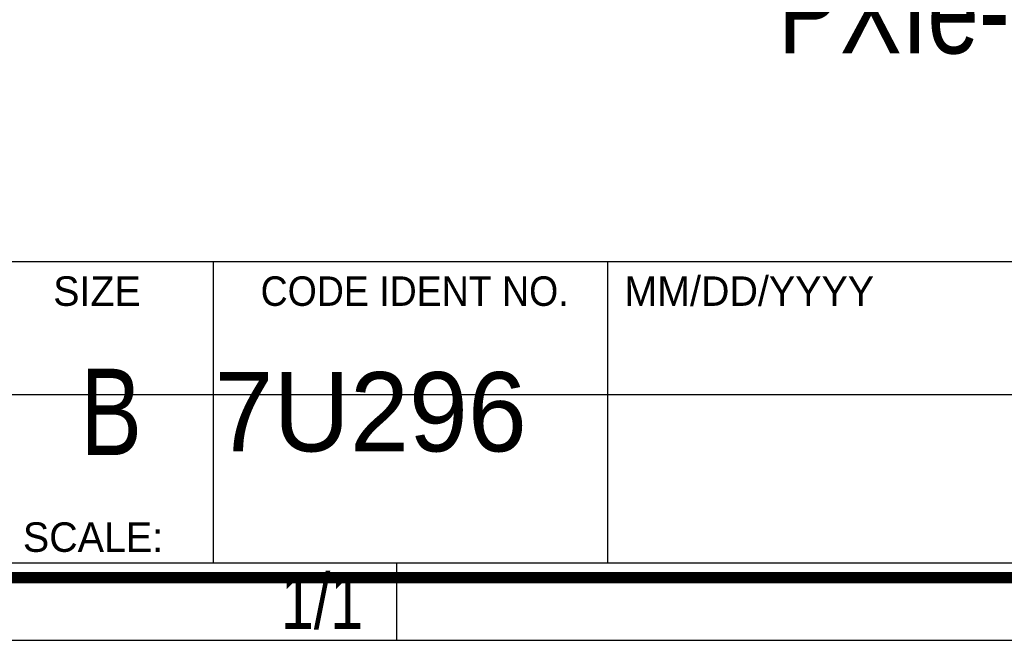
# Model space of a CAD drawing. Header units: inches. Extents: x 0.2 to 16.8, y 0.1 to 10.8.
# Tile 10 of 15: x 13.1 to 14.9, y 0.1 to 1.3. Entities that reach past the tile are written whole.
import ezdxf

# ---------------------------------------------------------------- set-up
doc = ezdxf.new("R2010")
doc.units = ezdxf.units.IN
doc.header["$LTSCALE"] = 0.935
doc.header["$MEASUREMENT"] = 0
doc.layers.get('0').update_dxf_attribs({"linetype": 'CONTINUOUS'})
doc.styles.get("Standard").update_dxf_attribs({"font": 'txt', "width": 0.8})
doc.styles.add('TEXTSTYLE_2', font='txt')
doc.styles.add('TEXTSTYLE_3', font='txt', dxfattribs={"width": 0.95})

# ---------------------------------------------------------------- blocks, each defined once
blk = doc.blocks.new('*T25')
at = {"color": 0, "linetype": 'ByBlock', "lineweight": -2}
for p, q in [((0, 0), (3.6798, 0)), ((0, 0), (0, -1.824)), ((3.6798, 0), (3.6798, -1.824)), ((0, -0.469), (3.6798, -0.469)), ((0, -1.14), (3.6798, -1.14)), ((0.3688, -1.14), (0.3688, -1.684)), ((1.0808, -1.14), (1.0808, -1.684)), ((0, -1.38), (3.6798, -1.38)), ((0, -1.684), (3.6798, -1.684)), ((0.6998, -1.684), (0.6998, -1.824)), ((2.6798, -1.684), (2.6798, -1.824)), ((0, -1.824), (3.6798, -1.824))]:
    blk.add_line(p, q, dxfattribs=at)
at = {"color": 7, "linetype": 'Continuous', "line_spacing_factor": 0.9}
for s, insert, char_height, width, attachment_point in [('PXIe-2532B\\P ', (1.8399, -0.8045), 0.15625, 3.5598, 5), ('08/01/2012 ', (2.3803, -1.532), 0.15625, 2.479, 5), ('1/1', (0.6398, -1.754), 0.1, 0.5798, 6), ('    1    1', (2.7398, -1.754), 0.1, 0.88, 4)]:
    blk.add_mtext(s, dxfattribs=dict(at, insert=insert, char_height=char_height, width=width, attachment_point=attachment_point))

msp = doc.modelspace()

# ---------------------------------------------------------------- linework, layer by layer
at = {"color": 7, "linetype": 'Continuous', "const_width": 0.02}
msp.add_lwpolyline([(0.25, 0.2586), (16.75, 0.2586)], dxfattribs=at)

# ---------------------------------------------------------------- block references
msp.add_blockref('*T25', (13.0652, 1.9695))

# ---------------------------------------------------------------- texts
at = {"color": 2, "linetype": 'Continuous', "line_spacing_factor": 0.9}
for s, insert, char_height, width, attachment_point, style in [('SIZE', (13.1451, 0.8027), 0.05325, 0.213016, 1, 'TEXTSTYLE_2'), ('CODE IDENT NO.', (13.7978, 0.8027), 0.053254, 0.708278, 2, 'TEXTSTYLE_3'), ('MM/DD/YYYY', (14.1765, 0.8027), 0.05325, 0.53254, 1, 'TEXTSTYLE_2'), ('SCALE:', (13.0904, 0.3585), 0.05325, 0.319524, 1, 'TEXTSTYLE_2')]:
    msp.add_mtext(s, dxfattribs=dict(at, insert=insert, char_height=char_height, width=width, attachment_point=attachment_point, style=style))
at = {"color": 7, "linetype": 'Continuous', "insert": (13.2497, 0.6361), "char_height": 0.1562, "width": 0.125, "attachment_point": 2, "line_spacing_factor": 0.9}
msp.add_mtext('B', dxfattribs=at)
at = {"color": 7, "linetype": 'Continuous', "insert": (13.4363, 0.6298), "char_height": 0.14316, "width": 0.715775, "attachment_point": 1, "line_spacing_factor": 0.9, "style": 'TEXTSTYLE_2'}
msp.add_mtext('7U296', dxfattribs=at)

doc.saveas('drawing.dxf')
